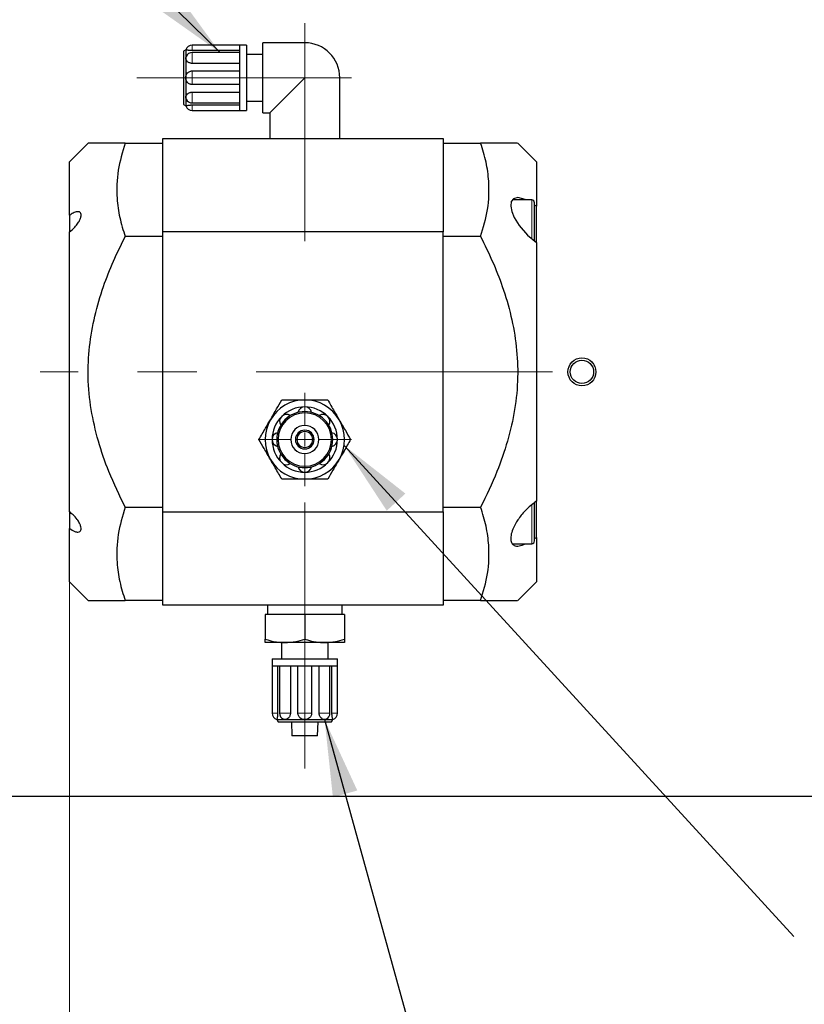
# Model space of a CAD drawing. Header units: millimetres. Extents: x 0 to 2100, y 0 to 1485.
# Tile 13 of 44: x 1047 to 1215, y 700 to 911. Entities that reach past the tile are written whole.
import ezdxf

# ---------------------------------------------------------------- set-up
doc = ezdxf.new("R2010")
doc.units = ezdxf.units.MM
doc.header["$LTSCALE"] = 5
doc.linetypes.add('CENTERX2', pattern=[20.32, 12.7, -2.54, 2.54, -2.54])
doc.styles.add('SLDTEXTSTYLE0', font='TXT', dxfattribs={"width": 0.605})
doc.dimstyles.new('SLDDIMSTYLE1', dxfattribs={"dimtxt": 12.841593, "dimasz": 16.5, "dimexe": 0, "dimexo": 0.0625, "dimgap": 3.210398, "dimtad": 1, "dimrnd": 1e-09, "dimzin": 12, "dimdsep": 46, "dimtxsty": 'SLDTEXTSTYLE0', "dimsah": 1, "dimcen": 0.09, "dimadec": 0, "dimazin": 3, "dimtfac": 1, "dimtmove": 0, "dimatfit": 0, "dimfxl": 1, "dimfrac": 2, "dimtolj": 1, "dimtzin": 12, "dimarcsym": 0})
doc.dimstyles.new('SLDDIMSTYLE3', dxfattribs={"dimtxt": 12.841593, "dimasz": 16.5, "dimexe": 0, "dimexo": 0.0625, "dimgap": 3.210398, "dimtad": 1, "dimrnd": 1e-09, "dimzin": 12, "dimdsep": 46, "dimtxsty": 'SLDTEXTSTYLE0', "dimsah": 1, "dimcen": 0.09, "dimadec": 0, "dimazin": 3, "dimtfac": 1, "dimtmove": 0, "dimatfit": 0, "dimfxl": 1, "dimfrac": 2, "dimtolj": 1, "dimtzin": 12, "dimarcsym": 0})
doc.dimstyles.new('SLDDIMSTYLE5', dxfattribs={"dimtxt": 12.841593, "dimasz": 16.5, "dimexe": 0, "dimexo": 0.0625, "dimgap": 3.210398, "dimtad": 1, "dimdec": 0, "dimrnd": 1e-09, "dimzin": 12, "dimdsep": 46, "dimtxsty": 'SLDTEXTSTYLE0', "dimsah": 1, "dimcen": 0.09, "dimadec": 0, "dimazin": 3, "dimtfac": 1, "dimtofl": 0, "dimtmove": 0, "dimatfit": 3, "dimfxl": 1, "dimfrac": 2, "dimtolj": 1, "dimtzin": 12, "dimarcsym": 0})
doc.dimstyles.new('SLDDIMSTYLE7', dxfattribs={"dimtxt": 0.18, "dimasz": 16.5, "dimexe": 0, "dimexo": 0.0625, "dimgap": 0, "dimtad": 0, "dimtih": 1, "dimtoh": 1, "dimdec": 0, "dimrnd": 1e-09, "dimzin": 0, "dimdsep": 46, "dimtxsty": 'Standard', "dimsah": 1, "dimcen": 0.09, "dimadec": 0, "dimazin": 0, "dimtfac": 16.5, "dimtdec": 0, "dimtofl": 0, "dimtmove": 0, "dimatfit": 3, "dimfxl": 1, "dimfrac": 2, "dimtolj": 1, "dimtzin": 0, "dimarcsym": 0})

# ---------------------------------------------------------------- blocks, each defined once
blk = doc.blocks.new('_D_2')
at = {"color": 7, "linetype": 'Continuous', "lineweight": 0}
for p, q in [((707.21, 954.92), (707.21, 1032.19)), ((684.55, 1018.47), (684.55, 1022.88)), ((684.55, 1022.88), (704.27, 1022.88)), ((704.27, 1022.88), (704.27, 1018.47)), ((684.55, 980.26), (684.55, 975.85)), ((704.27, 975.85), (704.27, 980.26)), ((684.55, 975.85), (704.27, 975.85)), ((752.57, 954.92), (702.21, 954.92)), ((707.21, 954.92), (707.21, 934.92)), ((1194.32, 934.92), (702.21, 934.92)), ((707.21, 934.92), (707.21, 902.92))]:
    blk.add_line(p, q, dxfattribs=at)
at = {"color": 7, "linetype": 'Continuous', "lineweight": 18}
for points in [[(707.21, 954.92), (709.71, 971.42), (704.71, 971.42)], [(707.21, 934.92), (704.71, 918.42), (709.71, 918.42)]]:
    blk.add_solid(points, dxfattribs=at)
at = {"color": 7, "linetype": 'Continuous', "lineweight": 18, "char_height": 13.229, "attachment_point": 1, "rotation": 90, "style": 'SLDTEXTSTYLE0'}
for s, insert in [('20mm', (664.56, 974.87)), ('0,8in', (687.22, 980.26))]:
    blk.add_mtext(s, dxfattribs=dict(at, insert=insert))
blk = doc.blocks.new('_D_5')
at = {"color": 7, "linetype": 'Continuous', "lineweight": 0}
for p, q in [((648.32, 954.92), (648.32, 1042.65)), ((625.66, 1028.93), (625.66, 1033.34)), ((625.66, 1033.34), (645.38, 1033.34)), ((645.38, 1033.34), (645.38, 1028.93)), ((625.66, 980.91), (625.66, 976.5)), ((645.38, 976.5), (645.38, 980.91)), ((625.66, 976.5), (645.38, 976.5)), ((752.57, 954.92), (643.32, 954.92)), ((648.32, 914.92), (648.32, 954.92)), ((702.21, 914.92), (643.32, 914.92)), ((648.32, 914.92), (648.32, 882.92)), ((1170.48, 914.92), (712.21, 914.92)), ((1247.57, 914.92), (1180.48, 914.92))]:
    blk.add_line(p, q, dxfattribs=at)
at = {"color": 7, "linetype": 'Continuous', "lineweight": 18}
for points in [[(648.32, 954.92), (650.82, 971.42), (645.82, 971.42)], [(648.32, 914.92), (645.82, 898.42), (650.82, 898.42)]]:
    blk.add_solid(points, dxfattribs=at)
at = {"color": 7, "linetype": 'Continuous', "lineweight": 18, "char_height": 13.229, "attachment_point": 1, "rotation": 90, "style": 'SLDTEXTSTYLE0'}
for s, insert in [('40mm', (605.67, 980.42)), ('1,57in', (628.33, 980.91))]:
    blk.add_mtext(s, dxfattribs=dict(at, insert=insert))
blk = doc.blocks.new('_D_7')
at = {"color": 7, "linetype": 'Continuous', "lineweight": 0}
for p, q in [((1057.82, 790.92), (1057.82, 689.92)), ((752.57, 744.92), (752.57, 689.92)), ((893.21, 717.58), (888.8, 717.58)), ((888.8, 717.58), (888.8, 697.86)), ((926.53, 717.58), (930.94, 717.58)), ((930.94, 717.58), (930.94, 697.86)), ((888.8, 697.86), (893.21, 697.86)), ((930.94, 697.86), (926.53, 697.86)), ((752.57, 694.92), (1057.82, 694.92))]:
    blk.add_line(p, q, dxfattribs=at)
at = {"color": 7, "linetype": 'Continuous', "lineweight": 18}
for points in [[(752.57, 694.92), (769.07, 692.42), (769.07, 697.42)], [(1057.82, 694.92), (1041.32, 697.42), (1041.32, 692.42)]]:
    blk.add_solid(points, dxfattribs=at)
at = {"color": 7, "linetype": 'Continuous', "lineweight": 18, "char_height": 13.229, "attachment_point": 1, "style": 'SLDTEXTSTYLE0'}
for s, insert in [('305mm', (880.47, 737.57)), ('12in', (893.21, 714.91))]:
    blk.add_mtext(s, dxfattribs=dict(at, insert=insert))
blk = doc.blocks.new('SW_CENTERMARKSYMBOL_2')
at = {"color": 0, "linetype": 'Continuous', "lineweight": 18}
for p, q in [((0, 3), (0, 10)), ((-3, 0), (-10, 0)), ((0, 0), (-1.5, 0)), ((0, 0), (0, 1.5)), ((0, 0), (1.5, 0)), ((0, 0), (0, -1.5)), ((3, 0), (10, 0)), ((0, -3), (0, -10))]:
    blk.add_line(p, q, dxfattribs=at)

msp = doc.modelspace()

# ---------------------------------------------------------------- linework, layer by layer
at = {"color": 7, "linetype": 'CENTERX2', "lineweight": 18}
for p, q in [((1108.223, 863.918), (1108.223, 910.618)), ((1072.223, 898.918), (1118.223, 898.918)), ((1161.288, 835.918), (1051.521, 835.918)), ((1108.223, 750.918), (1108.223, 807.918))]:
    msp.add_line(p, q, dxfattribs=at)
at = {"color": 7, "linetype": 'Continuous', "lineweight": 25}
for p, q in [((1082.723, 904.918), (1082.223, 904.629)), ((1082.723, 904.918), (1082.723, 903.16)), ((1094.223, 905.918), (1084.137, 905.918)), ((1095.723, 905.918), (1094.223, 905.918)), ((1094.223, 905.918), (1094.223, 903.868)), ((1095.723, 905.918), (1095.723, 898.918)), ((1108.223, 906.418), (1099.223, 906.418)), ((1099.223, 891.418), (1099.223, 906.418)), ((1082.223, 904.629), (1082.223, 898.918)), ((1082.723, 903.16), (1082.813, 903.479)), ((1082.723, 903.16), (1082.723, 898.918)), ((1094.223, 904.736), (1084.137, 904.736)), ((1094.223, 904.307), (1084.137, 904.307)), ((1094.223, 903.868), (1094.223, 898.918)), ((1099.223, 903.918), (1095.723, 903.918)), ((1094.223, 901.995), (1084.137, 901.995)), ((1082.223, 898.918), (1082.223, 893.206)), ((1082.723, 898.918), (1082.723, 894.675)), ((1084.137, 900.384), (1094.223, 900.384)), ((1094.223, 898.918), (1094.223, 893.968)), ((1095.723, 898.918), (1095.723, 891.918)), ((1100.723, 891.418), (1108.223, 898.918)), ((1115.723, 885.918), (1115.723, 898.918)), ((1094.223, 897.452), (1084.137, 897.452)), ((1082.723, 894.675), (1082.723, 892.918)), ((1082.813, 894.353), (1082.723, 894.675)), ((1084.137, 895.84), (1094.223, 895.84)), ((1082.223, 893.206), (1082.723, 892.918)), ((1084.137, 893.529), (1094.223, 893.529)), ((1084.137, 893.1), (1094.223, 893.1)), ((1094.223, 893.968), (1094.223, 891.918)), ((1095.723, 893.918), (1099.223, 893.918)), ((1084.137, 891.918), (1094.223, 891.918)), ((1094.223, 891.918), (1095.723, 891.918)), ((1099.223, 891.418), (1100.723, 891.418)), ((1100.723, 891.418), (1100.723, 885.918)), ((1077.823, 865.918), (1077.823, 885.918)), ((1077.823, 885.918), (1137.823, 885.918)), ((1137.823, 885.918), (1137.823, 865.918)), ((1061.823, 884.918), (1057.823, 880.918)), ((1069.762, 884.918), (1077.823, 884.918)), ((1137.823, 884.918), (1145.884, 884.918)), ((1157.823, 880.918), (1153.823, 884.918)), ((1057.823, 869.456), (1057.823, 880.918)), ((1157.823, 880.918), (1157.823, 871.382)), ((1156.823, 872.738), (1152.709, 872.738)), ((1157.423, 867.738), (1157.423, 872.138)), ((1157.823, 871.382), (1157.423, 871.622)), ((1157.823, 863.618), (1157.823, 871.382)), ((1057.823, 869.456), (1057.823, 865.913)), ((1157.423, 863.925), (1157.423, 867.738)), ((1057.823, 805.914), (1057.823, 865.921)), ((1077.823, 864.918), (1069.762, 864.918)), ((1137.823, 865.918), (1077.823, 865.918)), ((1077.823, 805.918), (1077.823, 865.918)), ((1137.823, 805.918), (1137.823, 865.918)), ((1145.884, 864.918), (1137.823, 864.918)), ((1157.823, 863.618), (1157.823, 808.217)), ((1157.423, 804.098), (1157.423, 807.959)), ((1157.823, 800.454), (1157.823, 808.236)), ((1057.823, 805.914), (1057.823, 802.38)), ((1069.762, 806.918), (1077.823, 806.918)), ((1077.823, 805.918), (1137.823, 805.918)), ((1077.823, 785.918), (1077.823, 805.918)), ((1137.823, 806.918), (1145.884, 806.918)), ((1137.823, 805.918), (1137.823, 785.918)), ((1157.423, 799.698), (1157.423, 804.098)), ((1057.823, 790.918), (1057.823, 802.38)), ((1157.423, 800.2), (1157.823, 800.454)), ((1157.823, 800.454), (1157.823, 790.918)), ((1152.678, 799.098), (1156.823, 799.098)), ((1057.823, 790.918), (1061.823, 786.918)), ((1153.823, 786.918), (1157.823, 790.918)), ((1077.823, 786.918), (1069.762, 786.918)), ((1145.884, 786.918), (1137.823, 786.918)), ((1137.823, 785.918), (1077.823, 785.918)), ((1100.223, 785.918), (1100.223, 783.918)), ((1116.223, 783.918), (1116.223, 785.918)), ((1099.723, 783.918), (1099.723, 778.677)), ((1108.223, 783.918), (1099.723, 783.918)), ((1108.223, 783.918), (1108.223, 778.677)), ((1116.723, 783.918), (1108.223, 783.918)), ((1116.723, 783.918), (1116.723, 778.677)), ((1103.973, 777.918), (1099.723, 777.918)), ((1103.223, 777.918), (1103.223, 774.418)), ((1112.473, 777.918), (1103.973, 777.918)), ((1116.723, 777.918), (1112.473, 777.918)), ((1113.223, 774.418), (1113.223, 777.918)), ((1101.223, 774.418), (1101.223, 772.918)), ((1101.223, 774.418), (1115.223, 774.418)), ((1115.223, 772.918), (1115.223, 774.418)), ((1101.223, 772.918), (1101.223, 762.832)), ((1101.223, 772.918), (1103.273, 772.918)), ((1102.405, 772.918), (1102.405, 762.832)), ((1102.834, 772.918), (1102.834, 762.832)), ((1103.273, 772.918), (1108.223, 772.918)), ((1105.145, 772.918), (1105.145, 762.832)), ((1106.757, 762.832), (1106.757, 772.918)), ((1108.223, 772.918), (1113.173, 772.918)), ((1109.689, 772.918), (1109.689, 762.832)), ((1111.301, 762.832), (1111.301, 772.918)), ((1113.173, 772.918), (1115.223, 772.918)), ((1113.612, 762.832), (1113.612, 772.918)), ((1114.041, 762.832), (1114.041, 772.918)), ((1115.223, 762.832), (1115.223, 772.918)), ((1103.98, 761.418), (1103.661, 761.507)), ((1112.788, 761.508), (1112.466, 761.418)), ((1102.223, 761.418), (1102.512, 760.918)), ((1102.223, 761.418), (1103.98, 761.418)), ((1102.512, 760.918), (1113.934, 760.918)), ((1103.98, 761.418), (1108.223, 761.418)), ((1105.353, 760.918), (1105.473, 757.918)), ((1108.223, 761.418), (1112.466, 761.418)), ((1110.973, 757.918), (1111.093, 760.918)), ((1112.466, 761.418), (1114.223, 761.418)), ((1113.934, 760.918), (1114.223, 761.418)), ((1110.973, 757.918), (1105.473, 757.918)), ((1247.573, 744.918), (752.573, 744.918))]:
    msp.add_line(p, q, dxfattribs=at)
at = {"color": 8, "linetype": 'Continuous', "lineweight": 18}
for p, q in [((1084.137, 904.736), (1084.137, 905.918)), ((1108.223, 898.918), (1108.223, 906.418)), ((1084.137, 901.995), (1084.137, 904.307)), ((1084.137, 897.452), (1084.137, 900.384)), ((1115.723, 898.918), (1108.223, 898.918)), ((1084.137, 893.529), (1084.137, 895.84)), ((1084.137, 891.918), (1084.137, 893.1)), ((1156.823, 867.738), (1156.823, 872.738)), ((1156.823, 864.392), (1156.823, 867.738)), ((1108.223, 827.418), (1108.223, 827.129)), ((1156.823, 804.098), (1156.823, 807.403)), ((1156.823, 799.098), (1156.823, 804.098)), ((1102.405, 762.832), (1101.223, 762.832)), ((1105.145, 762.832), (1102.834, 762.832)), ((1109.689, 762.832), (1106.757, 762.832)), ((1113.612, 762.832), (1111.301, 762.832)), ((1115.223, 762.832), (1114.041, 762.832))]:
    msp.add_line(p, q, dxfattribs=at)
at = {"color": 7, "linetype": 'Continuous', "lineweight": 25, "flags": 128}
msp.add_lwpolyline([(1155.565, 872.738), (1155.389, 872.843), (1153.849, 873.237), (1152.923, 873.013), (1152.45, 872.406), (1152.331, 871.403), (1152.554, 870.264), (1153.058, 869.007), (1154.118, 867.24), (1155.881, 865.193), (1157.823, 863.618), (1157.823, 863.618)], dxfattribs=at)
at = {"color": 7, "linetype": 'Continuous', "lineweight": 25}
for radius in [3, 2.5]:
    msp.add_circle((1167.573, 835.918), radius, dxfattribs=at)
for centre, radius, start, end in [((1084.137, 904.418), 1.5, 90, 160.54561), ((1108.223, 898.918), 7.5, 0, 90), ((1084.137, 902.807), 1.5, 90, 153.07334), ((1084.137, 895.029), 1.5, 206.96237, 270), ((1084.137, 893.418), 1.5, 199.48945, 270), ((1156.823, 872.138), 0.6, 0, 90), ((1108.223, 821.418), 8.5, 90, 150), ((1108.223, 821.418), 8.5, 30, 90), ((1108.223, 821.418), 5.711, 90, 270), ((1108.223, 821.418), 7, 90, 135), ((1108.223, 821.418), 6, 90, 135), ((1108.223, 826.918), 1.5, 12.24669, 167.75331), ((1108.223, 821.418), 7, 45, 90), ((1108.223, 821.418), 6, 45, 90), ((1108.223, 821.418), 5.711, 270, 90), ((1108.223, 821.418), 8.5, 150, 210), ((1108.223, 821.418), 7, 135, 180), ((1108.223, 821.418), 6, 135, 180), ((1104.334, 825.307), 1.5, 57.24669, 212.75331), ((1112.112, 825.307), 1.5, 327.24669, 122.75331), ((1108.223, 821.418), 6, 360, 45), ((1108.223, 821.418), 7, 360, 45), ((1108.223, 821.418), 8.5, 330, 30), ((1102.723, 821.418), 1.5, 102.24669, 257.75331), ((1108.223, 821.418), 3, 90, 270), ((1108.223, 821.418), 2, 90, 270), ((1108.223, 821.418), 1.7, 90, 270), ((1108.223, 821.418), 3, 270, 90), ((1108.223, 821.418), 2, 270, 90), ((1108.223, 821.418), 1.7, 270, 90), ((1113.723, 821.418), 1.5, 282.24669, 77.75331), ((1108.223, 821.418), 7, 180, 225), ((1108.223, 821.418), 6, 180, 225), ((1108.223, 821.418), 6, 315, 360), ((1108.223, 821.418), 7, 315, 360), ((1108.223, 821.418), 8.5, 210, 270), ((1104.334, 817.529), 1.5, 147.24669, 302.75331), ((1108.223, 821.418), 7, 225, 270), ((1108.223, 821.418), 6, 225, 270), ((1108.223, 821.418), 6, 270, 315), ((1108.223, 821.418), 8.5, 270, 330), ((1108.223, 821.418), 7, 270, 315), ((1112.112, 817.529), 1.5, 237.24669, 32.75331), ((1108.223, 815.918), 1.5, 192.24669, 347.75331), ((1156.823, 799.698), 0.6, 270, 360), ((1102.723, 762.832), 1.5, 180, 250.54561), ((1104.334, 762.832), 1.5, 180, 243.07334), ((1112.112, 762.832), 1.5, 296.96237, 0), ((1113.723, 762.832), 1.5, 289.48945, 0)]:
    msp.add_arc(centre, radius, start, end, dxfattribs=at)
for points, knots in [([(1084.137, 904.736), (1084.043, 904.737), (1083.854, 904.74), (1083.585, 904.762), (1083.338, 904.792), (1083.055, 904.84), (1082.785, 904.901), (1082.744, 904.912), (1082.723, 904.918)], [0, 0, 0, 0, 0.1245943, 0.24924, 0.3738167, 0.4973804, 0.7481155, 1, 1, 1, 1]), ([(1084.137, 901.995), (1084.043, 902), (1083.854, 902.01), (1083.585, 902.088), (1083.338, 902.206), (1083.055, 902.413), (1082.785, 902.744), (1082.744, 903.021), (1082.723, 903.16)], [0, 0, 0, 0, 0.1245943, 0.24924, 0.3738167, 0.4973804, 0.7481155, 1, 1, 1, 1]), ([(1082.723, 898.918), (1082.744, 899.109), (1082.785, 899.491), (1083.055, 899.896), (1083.338, 900.143), (1083.585, 900.278), (1083.854, 900.368), (1084.043, 900.378), (1084.137, 900.384)], [0, 0, 0, 0, 0.25188425, 0.5026191, 0.62613163, 0.75075913, 0.87537933, 1, 1, 1, 1]), ([(1084.137, 897.452), (1084.043, 897.457), (1083.854, 897.468), (1083.585, 897.558), (1083.338, 897.693), (1083.055, 897.939), (1082.785, 898.345), (1082.744, 898.726), (1082.723, 898.918)], [0, 0, 0, 0, 0.1245943, 0.24924, 0.3738167, 0.4973804, 0.7481155, 1, 1, 1, 1]), ([(1082.723, 894.675), (1082.744, 894.814), (1082.785, 895.092), (1083.055, 895.422), (1083.338, 895.63), (1083.585, 895.747), (1083.854, 895.826), (1084.043, 895.835), (1084.137, 895.84)], [0, 0, 0, 0, 0.2518842, 0.5026191, 0.6261316, 0.7507591, 0.8753793, 1, 1, 1, 1]), ([(1082.723, 892.918), (1082.744, 892.923), (1082.785, 892.934), (1083.055, 892.996), (1083.338, 893.043), (1083.585, 893.074), (1083.854, 893.095), (1084.043, 893.098), (1084.137, 893.1)], [0, 0, 0, 0, 0.2518842, 0.5026191, 0.6261316, 0.7507591, 0.8753793, 1, 1, 1, 1]), ([(1069.762, 884.918), (1068.906, 884.918), (1067.191, 884.918), (1065.169, 884.918), (1063.616, 884.918), (1062.543, 884.918), (1061.909, 884.918), (1061.881, 884.918), (1061.869, 884.918)], [0, 0, 0, 0, 0.19215276, 0.38511608, 0.54581171, 0.70646049, 0.87225222, 1, 1, 1, 1]), ([(1069.762, 884.918), (1069.188, 882.987), (1068.027, 879.084), (1067.863, 873.706), (1068.496, 868.957), (1069.338, 866.269), (1069.762, 864.918)], [0, 0, 0, 0, 0.2926115, 0.59136, 0.794662, 1, 1, 1, 1]), ([(1145.884, 864.918), (1146.458, 866.849), (1147.619, 870.751), (1147.783, 876.129), (1147.15, 880.879), (1146.308, 883.567), (1145.884, 884.918)], [0, 0, 0, 0, 0.2926115, 0.59136, 0.794662, 1, 1, 1, 1]), ([(1153.777, 884.918), (1153.791, 884.918), (1153.867, 884.918), (1153.48, 884.918), (1152.615, 884.918), (1151.217, 884.918), (1149.087, 884.918), (1147.102, 884.918), (1145.884, 884.918)], [0, 0, 0, 0, 0.03802504, 0.20637292, 0.37476152, 0.54902108, 0.7233419, 1, 1, 1, 1]), ([(1057.823, 865.921), (1058.205, 866.22), (1058.856, 866.73), (1059.618, 867.682), (1060.067, 868.462), (1060.301, 869.116), (1060.347, 869.631), (1060.226, 869.992), (1059.945, 870.226), (1059.414, 870.269), (1058.662, 870.014), (1058.089, 869.632), (1057.823, 869.456)], [0, 0, 0, 0, 0.1675087, 0.2857052, 0.37453, 0.4459006, 0.5176176, 0.5817803, 0.6481531, 0.7474379, 0.8829487, 1, 1, 1, 1]), ([(1069.762, 806.918), (1068.544, 809.44), (1066.321, 814.043), (1063.908, 821.08), (1062.348, 827.845), (1061.673, 834.65), (1062.001, 841.368), (1063.15, 847.885), (1064.953, 853.989), (1067.19, 859.668), (1068.904, 863.168), (1069.762, 864.918)], [0, 0, 0, 0, 0.13835521, 0.25256172, 0.3670342, 0.48093997, 0.58950567, 0.69858264, 0.80737068, 0.90366976, 1, 1, 1, 1]), ([(1145.884, 864.918), (1146.742, 863.168), (1148.456, 859.668), (1150.693, 853.989), (1152.496, 847.885), (1153.645, 841.368), (1153.973, 834.65), (1153.298, 827.845), (1151.738, 821.08), (1149.325, 814.043), (1147.102, 809.44), (1145.884, 806.918)], [0, 0, 0, 0, 0.0963302, 0.1926293, 0.3014174, 0.4104943, 0.51906, 0.6329658, 0.7474383, 0.8616448, 1, 1, 1, 1]), ([(1100.862, 825.668), (1101.307, 826.439), (1102.138, 827.879), (1102.942, 829.271), (1103.316, 829.918)], [0, 0, 0, 0, 0.5352511, 1, 1, 1, 1]), ([(1103.316, 829.918), (1104.254, 829.918), (1105.865, 829.918), (1107.528, 829.918), (1108.223, 829.918)], [0, 0, 0, 0, 0.58195238, 1, 1, 1, 1]), ([(1108.223, 829.918), (1109.113, 829.918), (1110.776, 829.918), (1112.383, 829.918), (1113.131, 829.918)], [0, 0, 0, 0, 0.5352511, 1, 1, 1, 1]), ([(1113.131, 829.918), (1113.6, 829.105), (1114.405, 827.71), (1115.237, 826.27), (1115.584, 825.668)], [0, 0, 0, 0, 0.5819524, 1, 1, 1, 1]), ([(1098.408, 821.418), (1098.877, 822.23), (1099.683, 823.626), (1100.514, 825.066), (1100.862, 825.668)], [0, 0, 0, 0, 0.5819524, 1, 1, 1, 1]), ([(1115.584, 825.668), (1116.029, 824.897), (1116.861, 823.457), (1117.664, 822.065), (1118.038, 821.418)], [0, 0, 0, 0, 0.5352511, 1, 1, 1, 1]), ([(1100.862, 817.168), (1100.417, 817.939), (1099.585, 819.379), (1098.782, 820.771), (1098.408, 821.418)], [0, 0, 0, 0, 0.5352511, 1, 1, 1, 1]), ([(1118.038, 821.418), (1117.569, 820.605), (1116.763, 819.21), (1115.932, 817.77), (1115.584, 817.168)], [0, 0, 0, 0, 0.58195238, 1, 1, 1, 1]), ([(1103.316, 812.918), (1102.847, 813.73), (1102.041, 815.126), (1101.209, 816.566), (1100.862, 817.168)], [0, 0, 0, 0, 0.5819524, 1, 1, 1, 1]), ([(1115.584, 817.168), (1115.139, 816.397), (1114.308, 814.957), (1113.504, 813.565), (1113.131, 812.918)], [0, 0, 0, 0, 0.5352511, 1, 1, 1, 1]), ([(1108.223, 812.918), (1107.333, 812.918), (1105.67, 812.918), (1104.063, 812.918), (1103.316, 812.918)], [0, 0, 0, 0, 0.5352511, 1, 1, 1, 1]), ([(1113.131, 812.918), (1112.192, 812.918), (1110.581, 812.918), (1108.918, 812.918), (1108.223, 812.918)], [0, 0, 0, 0, 0.5819524, 1, 1, 1, 1]), ([(1157.823, 808.217), (1156.993, 807.583), (1155.572, 806.497), (1153.911, 804.401), (1152.918, 802.65), (1152.389, 801.16), (1152.267, 799.98), (1152.511, 799.149), (1153.103, 798.63), (1154.095, 798.503), (1155.033, 798.896), (1155.517, 799.098)], [0, 0, 0, 0, 0.1937206, 0.3318728, 0.4374355, 0.5231135, 0.6091916, 0.6863427, 0.7652514, 0.8790071, 1, 1, 1, 1]), ([(1057.823, 802.38), (1058.205, 802.135), (1058.856, 801.716), (1059.618, 801.554), (1060.067, 801.669), (1060.301, 801.975), (1060.347, 802.42), (1060.226, 802.961), (1059.945, 803.613), (1059.414, 804.439), (1058.662, 805.279), (1058.089, 805.713), (1057.823, 805.914)], [0, 0, 0, 0, 0.1675087, 0.2857052, 0.37453, 0.4459006, 0.5176176, 0.5817803, 0.6481531, 0.7474379, 0.8829487, 1, 1, 1, 1]), ([(1069.762, 806.918), (1069.188, 804.987), (1068.027, 801.084), (1067.863, 795.706), (1068.496, 790.957), (1069.338, 788.269), (1069.762, 786.918)], [0, 0, 0, 0, 0.2926115, 0.59136, 0.794662, 1, 1, 1, 1]), ([(1145.884, 786.918), (1146.458, 788.849), (1147.619, 792.751), (1147.783, 798.129), (1147.15, 802.879), (1146.308, 805.567), (1145.884, 806.918)], [0, 0, 0, 0, 0.2926115, 0.59136, 0.794662, 1, 1, 1, 1]), ([(1061.867, 786.918), (1061.877, 786.918), (1061.901, 786.918), (1062.505, 786.918), (1063.569, 786.918), (1065.147, 786.918), (1067.187, 786.918), (1068.902, 786.918), (1069.762, 786.918)], [0, 0, 0, 0, 0.12235578, 0.28275633, 0.44879307, 0.61488326, 0.80697373, 1, 1, 1, 1]), ([(1145.884, 786.918), (1147.102, 786.918), (1149.063, 786.918), (1151.162, 786.918), (1152.564, 786.918), (1153.463, 786.918), (1153.866, 786.918), (1153.792, 786.918), (1153.779, 786.918)], [0, 0, 0, 0, 0.276658, 0.4454337, 0.6141558, 0.7880866, 0.9619702, 1, 1, 1, 1]), ([(1099.723, 778.677), (1100.535, 778.432), (1101.931, 778.011), (1103.371, 777.945), (1103.973, 777.918)], [0, 0, 0, 0, 0.5819524, 1, 1, 1, 1]), ([(1099.723, 777.918), (1099.723, 777.963), (1099.723, 778.046), (1099.723, 778.477), (1099.723, 778.677)], [0, 0, 0, 0, 0.53525105, 1, 1, 1, 1]), ([(1103.973, 777.918), (1104.744, 777.963), (1106.184, 778.046), (1107.576, 778.477), (1108.223, 778.677)], [0, 0, 0, 0, 0.5352511, 1, 1, 1, 1]), ([(1108.223, 778.677), (1109.035, 778.432), (1110.431, 778.011), (1111.871, 777.945), (1112.473, 777.918)], [0, 0, 0, 0, 0.5819524, 1, 1, 1, 1]), ([(1112.473, 777.918), (1113.244, 777.963), (1114.684, 778.046), (1116.076, 778.477), (1116.723, 778.677)], [0, 0, 0, 0, 0.5352511, 1, 1, 1, 1]), ([(1116.723, 778.677), (1116.723, 778.432), (1116.723, 778.011), (1116.723, 777.945), (1116.723, 777.918)], [0, 0, 0, 0, 0.5819524, 1, 1, 1, 1]), ([(1102.405, 762.832), (1102.403, 762.738), (1102.401, 762.549), (1102.379, 762.279), (1102.349, 762.032), (1102.301, 761.75), (1102.24, 761.479), (1102.229, 761.438), (1102.223, 761.418)], [0, 0, 0, 0, 0.12459429, 0.24923996, 0.37381671, 0.49738038, 0.74811549, 1, 1, 1, 1]), ([(1105.145, 762.832), (1105.141, 762.738), (1105.131, 762.549), (1105.052, 762.279), (1104.935, 762.032), (1104.727, 761.75), (1104.397, 761.479), (1104.12, 761.438), (1103.98, 761.418)], [0, 0, 0, 0, 0.1245943, 0.24924, 0.3738167, 0.4973804, 0.7481155, 1, 1, 1, 1]), ([(1108.223, 761.418), (1108.032, 761.438), (1107.65, 761.479), (1107.245, 761.75), (1106.998, 762.032), (1106.863, 762.279), (1106.773, 762.549), (1106.763, 762.738), (1106.757, 762.832)], [0, 0, 0, 0, 0.25188425, 0.5026191, 0.62613163, 0.75075913, 0.87537933, 1, 1, 1, 1]), ([(1109.689, 762.832), (1109.684, 762.738), (1109.673, 762.549), (1109.583, 762.279), (1109.448, 762.032), (1109.202, 761.75), (1108.796, 761.479), (1108.414, 761.438), (1108.223, 761.418)], [0, 0, 0, 0, 0.1245943, 0.24924, 0.3738167, 0.4973804, 0.7481155, 1, 1, 1, 1]), ([(1112.466, 761.418), (1112.326, 761.438), (1112.049, 761.479), (1111.719, 761.75), (1111.511, 762.032), (1111.394, 762.279), (1111.315, 762.549), (1111.305, 762.738), (1111.301, 762.832)], [0, 0, 0, 0, 0.2518842, 0.5026191, 0.6261316, 0.7507591, 0.8753793, 1, 1, 1, 1]), ([(1114.223, 761.418), (1114.218, 761.438), (1114.206, 761.479), (1114.145, 761.75), (1114.097, 762.032), (1114.067, 762.279), (1114.045, 762.549), (1114.043, 762.738), (1114.041, 762.832)], [0, 0, 0, 0, 0.2518842, 0.5026191, 0.6261316, 0.7507591, 0.8753793, 1, 1, 1, 1])]:
    msp.add_open_spline(points, degree=3, knots=knots, dxfattribs=at)

# ---------------------------------------------------------------- block references
at = {"color": 7, "linetype": 'Continuous', "lineweight": 0}
msp.add_blockref('SW_CENTERMARKSYMBOL_2', (1108.223, 821.418), dxfattribs=at)

# ---------------------------------------------------------------- dimensions: what is measured, and where the dimension line sits
at = {"color": 7, "linetype": 'Continuous', "lineweight": 18}
for base, p1, p2, dimstyle, picture, middle in [((648.319, 954.918), (1247.573, 914.918), (752.573, 954.918), 'SLDDIMSTYLE3', '_D_5', (648.319, 1004.918)), ((707.211, 934.918), (752.573, 954.918), (1194.317, 934.918), 'SLDDIMSTYLE1', '_D_2', (707.211, 999.364))]:
    dim = msp.add_linear_dim(base=base, p1=p1, p2=p2, angle=90, dimstyle=dimstyle, dxfattribs=at)
    dim.commit()
    dim.dimension.update_dxf_attribs({"geometry": picture, "text_midpoint": middle, "dimtype": 160})
dim = msp.add_linear_dim(base=(1057.823, 694.918), p1=(752.573, 744.918), p2=(1057.823, 790.918), dimstyle='SLDDIMSTYLE5', dxfattribs=at)
dim.commit()
dim.dimension.update_dxf_attribs({"geometry": '_D_7', "text_midpoint": (909.867, 694.918), "dimtype": 160})

# ---------------------------------------------------------------- leaders
at = {"color": 7, "linetype": 'Continuous', "lineweight": 0}
for points in [[(1090.084, 904.307), (989.691, 1003.233)], [(1116.632, 820.18), (1212.976, 714.959)], [(1112.466, 761.418), (1149.286, 628.055)]]:
    msp.add_leader(points, dimstyle='SLDDIMSTYLE7', dxfattribs=at)

doc.saveas('drawing.dxf')
